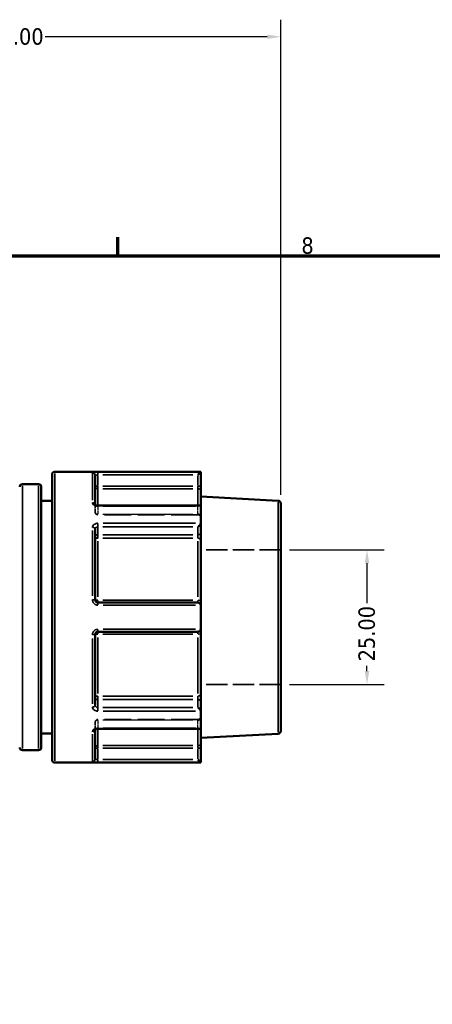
# Model space of a CAD drawing. Header units: millimetres. Extents: x 0 to 893, y 0 to 988.
# Tile 7 of 20: x 472 to 549, y 435 to 618. Entities that reach past the tile are written whole.
import ezdxf

# ---------------------------------------------------------------- set-up
doc = ezdxf.new("R2010")
doc.units = ezdxf.units.MM
doc.linetypes.add('DASHED', pattern=[0.2067, 0.1654, -0.0413])
for name, color, linetype, lineweight in [('Border (ANSI)', 7, 'Continuous', 70), ('Dimension (ANSI)', 7, 'Continuous', 25), ('Hidden (ANSI)', 7, 'DASHED', 35), ('Hidden Narrow (ANSI)', 7, 'DASHED', 25), ('Visible (ANSI)', 7, 'Continuous', 50), ('Visible Narrow (ANSI)', 7, 'Continuous', 35)]:
    doc.layers.add(name, color=color, linetype=linetype, lineweight=lineweight)
doc.styles.add('Note Text (ANSI)', font='tahoma.ttf')
doc.dimstyles.new('Default - mm (ANSI)', dxfattribs={"dimtxt": 3.048, "dimasz": 2.5, "dimexe": 3.175, "dimexo": 1.6002, "dimgap": 0.8, "dimtad": 0, "dimtoh": 1, "dimrnd": 1e-08, "dimzin": 4, "dimdsep": 46, "dimtxsty": 'Note Text (ANSI)', "dimcen": 0.09, "dimdle": 10, "dimclrd": 256, "dimclre": 256, "dimclrt": 256, "dimadec": 1, "dimazin": 1, "dimtfac": 1, "dimtofl": 0, "dimtmove": 0, "dimatfit": 3, "dimfxl": 1, "dimtolj": 1, "dimtzin": 4, "dimlwd": -1, "dimlwe": -1, "dimarcsym": 0})

# ---------------------------------------------------------------- blocks, each defined once
blk = doc.blocks.new('Borders Default Border')
at = {"layer": 'Border (ANSI)'}
blk.add_line((490.58, 574), (490.58, 577.45), dxfattribs=at)
at = {"layer": 'Border (ANSI)', "flags": 128}
blk.add_lwpolyline([(20, 20), (20, 574), (821, 574), (821, 20), (20, 20)], dxfattribs=at)
at = {"layer": 'Border (ANSI)', "insert": (524.63, 574.33), "char_height": 3.05, "attachment_point": 7, "style": 'Note Text (ANSI)'}
blk.add_mtext('8', dxfattribs=at)
blk = doc.blocks.new('*D9')
at = {"layer": 'Defpoints', "color": 0, "transparency": 16777216}
for p in [(520.8, 519.43), (520.8, 494.43), (536.8, 494.43)]:
    blk.add_point(p, dxfattribs=at)
at = {"layer": 'Dimension (ANSI)', "transparency": 16777216}
for p, q in [((522.4, 519.43), (539.98, 519.43)), ((536.8, 516.93), (536.8, 509.55)), ((536.8, 496.93), (536.8, 497.92)), ((522.4, 494.43), (539.98, 494.43))]:
    blk.add_line(p, q, dxfattribs=at)
for points in [[(536.39, 516.93), (537.22, 516.93), (536.8, 519.43)], [(536.39, 496.93), (537.22, 496.93), (536.8, 494.43)]]:
    blk.add_solid(points, dxfattribs=at)
at = {"layer": 'Dimension (ANSI)', "transparency": 16777216, "insert": (535.21, 498.72), "char_height": 3.048, "attachment_point": 1, "rotation": 90, "style": 'Note Text (ANSI)'}
blk.add_mtext('\\A1;25.00', dxfattribs=at)
blk = doc.blocks.new('*D10')
at = {"layer": 'Defpoints', "color": 0, "transparency": 16777216}
for p in [(520.8, 614.67), (414.8, 562.08), (520.8, 528.06)]:
    blk.add_point(p, dxfattribs=at)
at = {"layer": 'Dimension (ANSI)', "transparency": 16777216}
for p, q in [((414.8, 563.68), (414.8, 617.84)), ((520.8, 529.66), (520.8, 617.84)), ((417.3, 614.67), (463.46, 614.67)), ((518.3, 614.67), (477.14, 614.67))]:
    blk.add_line(p, q, dxfattribs=at)
for points in [[(417.3, 615.08), (417.3, 614.25), (414.8, 614.67)], [(518.3, 615.08), (518.3, 614.25), (520.8, 614.67)]]:
    blk.add_solid(points, dxfattribs=at)
at = {"layer": 'Dimension (ANSI)', "transparency": 16777216, "insert": (464.26, 616.25), "char_height": 3.048, "attachment_point": 1, "style": 'Note Text (ANSI)'}
blk.add_mtext('\\A1;106.00', dxfattribs=at)

msp = doc.modelspace()

# ---------------------------------------------------------------- linework, layer by layer
at = {"layer": 'Hidden (ANSI)', "ltscale": 0.083185}
msp.add_line((486.402, 527.821), (486.402, 527.794), dxfattribs=at)
at = {"layer": 'Hidden (ANSI)', "ltscale": 3.750024}
for p, q in [((486.402, 526.402), (486.402, 527.794)), ((486.402, 486.066), (486.402, 487.458))]:
    msp.add_line(p, q, dxfattribs=at)
at = {"layer": 'Hidden (ANSI)', "ltscale": 29.930656}
for p, q in [((505.462, 525.902), (486.902, 525.902)), ((505.462, 487.958), (486.902, 487.958))]:
    msp.add_line(p, q, dxfattribs=at)
at = {"layer": 'Hidden (ANSI)', "ltscale": 23.931623}
for p, q in [((520.802, 519.43), (505.962, 519.43)), ((520.802, 494.43), (505.962, 494.43))]:
    msp.add_line(p, q, dxfattribs=at)
at = {"layer": 'Hidden (ANSI)', "ltscale": 0.083281}
msp.add_line((486.402, 486.066), (486.402, 486.039), dxfattribs=at)
at = {"layer": 'Hidden (ANSI)', "ltscale": 1.495845}
for centre, start, end in [((486.902, 526.402), 180, 270), ((505.462, 525.402), 0, 90), ((505.462, 488.458), 270, 0), ((486.902, 487.458), 90, 180)]:
    msp.add_arc(centre, 0.5, start, end, dxfattribs=at)
at = {"layer": 'Hidden (ANSI)', "ltscale": 1.007576}
for centre, major_axis, start_param, end_param in [((505.462, 527.159), (0.462, 0.462), 0.3926991, 1.1780972), ((505.462, 486.701), (-0.462, 0.462), 1.9634954, 2.7488936)]:
    msp.add_ellipse(centre, major_axis=major_axis, ratio=0.4142136, start_param=start_param, end_param=end_param, dxfattribs=at)
at = {"layer": 'Hidden (ANSI)', "ltscale": 0.48903}
msp.add_open_spline([(486.395, 527.83), (486.395, 527.83), (486.397, 527.826), (486.401, 527.813), (486.402, 527.804), (486.402, 527.794)], degree=3, knots=[0.124577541, 0.124577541, 0.124577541, 0.124577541, 0.140992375, 0.140992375, 0.157512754, 0.157512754, 0.157512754, 0.157512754], dxfattribs=at)
at = {"layer": 'Hidden (ANSI)', "ltscale": 0.487662}
msp.add_open_spline([(486.402, 527.794), (486.402, 527.813), (486.396, 527.829), (486.395, 527.83), (486.395, 527.83), (486.395, 527.83)], degree=3, knots=[0, 0, 0, 0, 0.031502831, 0.031502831, 0.032841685, 0.032841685, 0.032841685, 0.032841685], dxfattribs=at)
at = {"layer": 'Hidden (ANSI)', "ltscale": 2.105221}
msp.add_open_spline([(486.902, 486.201), (486.847, 486.201), (486.792, 486.196), (486.688, 486.179), (486.639, 486.167), (486.554, 486.138), (486.517, 486.121), (486.459, 486.089), (486.437, 486.073), (486.408, 486.047), (486.4, 486.037), (486.394, 486.027), (486.396, 486.03), (486.401, 486.046), (486.402, 486.056), (486.402, 486.066)], degree=3, knots=[0, 0, 0, 0, 0.02450984, 0.02450984, 0.04873565, 0.04873565, 0.07214944, 0.07214944, 0.09449088, 0.09449088, 0.11641991, 0.11641991, 0.14099237, 0.14099237, 0.15751275, 0.15751275, 0.15751275, 0.15751275], dxfattribs=at)
at = {"layer": 'Hidden (ANSI)', "ltscale": 0.488977}
msp.add_open_spline([(486.402, 486.066), (486.402, 486.047), (486.396, 486.031), (486.395, 486.03), (486.395, 486.03), (486.395, 486.03)], degree=3, knots=[0, 0, 0, 0, 0.031502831, 0.031502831, 0.032935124, 0.032935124, 0.032935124, 0.032935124], dxfattribs=at)
at = {"layer": 'Hidden Narrow (ANSI)', "ltscale": 0.071139}
for p, q in [((486.902, 527.514), (486.902, 527.54)), ((486.902, 486.32), (486.902, 486.346))]:
    msp.add_line(p, q, dxfattribs=at)
at = {"layer": 'Hidden Narrow (ANSI)', "ltscale": 3.550614}
for p, q in [((486.902, 527.44), (486.902, 526.121)), ((505.462, 526.121), (505.462, 527.44)), ((486.902, 487.738), (486.902, 486.42)), ((505.462, 486.42), (505.462, 487.738))]:
    msp.add_line(p, q, dxfattribs=at)
at = {"layer": 'Hidden Narrow (ANSI)', "ltscale": 26.937592}
for p, q in [((504.534, 527.513), (487.83, 527.513)), ((487.83, 526.048), (504.534, 526.048)), ((504.534, 526.005), (487.83, 526.005)), ((487.83, 487.855), (504.534, 487.855)), ((504.534, 487.812), (487.83, 487.812)), ((487.83, 486.347), (504.534, 486.347))]:
    msp.add_line(p, q, dxfattribs=at)
at = {"layer": 'Hidden Narrow (ANSI)', "ltscale": 0.490266}
for p, q in [((505.462, 527.52), (505.462, 527.652)), ((505.462, 486.208), (505.462, 486.34))]:
    msp.add_line(p, q, dxfattribs=at)
at = {"layer": 'Hidden Narrow (ANSI)', "ltscale": 0.673075}
for p, q in [((486.902, 525.902), (486.902, 526.034)), ((505.462, 526.034), (505.462, 525.902)), ((486.902, 487.825), (486.902, 487.958)), ((505.462, 487.958), (505.462, 487.825))]:
    msp.add_line(p, q, dxfattribs=at)
at = {"layer": 'Hidden Narrow (ANSI)', "ltscale": 0.062062}
msp.add_ellipse((485.902, 527.794), major_axis=(0.5, 0), ratio=0.7873189, start_param=0.0036263, end_param=0.0688989, dxfattribs=at)
at = {"layer": 'Hidden Narrow (ANSI)', "ltscale": 1.346251}
for centre, major_axis, ratio, start_param, end_param in [((486.902, 526.402), (-0.5, 0), 0.7071068, 0.0785398, 1.4922565), ((486.902, 526.402), (-0.5, 0), 0.7932537, 0.0785398, 1.4922565), ((505.462, 525.695), (0.5, 0), 0.7071068, 0.0785398, 1.4922565), ((505.462, 525.608), (0.5, 0), 0.7932537, 0.0785398, 1.4922565), ((505.462, 488.251), (0.5, 0), 0.7932537, 4.7909288, 6.2046455), ((505.462, 488.165), (0.5, 0), 0.7071068, 4.7909288, 6.2046455), ((486.902, 487.458), (-0.5, 0), 0.7932537, 4.7909288, 6.2046455), ((486.902, 487.458), (-0.5, 0), 0.7071068, 4.7909288, 6.2046455)]:
    msp.add_ellipse(centre, major_axis=major_axis, ratio=ratio, start_param=start_param, end_param=end_param, dxfattribs=at)
at = {"layer": 'Hidden Narrow (ANSI)', "ltscale": 0.062173}
msp.add_ellipse((485.902, 486.066), major_axis=(0.5, 0), ratio=0.7873189, start_param=6.2141633, end_param=6.2795526, dxfattribs=at)
at = {"layer": 'Hidden Narrow (ANSI)', "ltscale": 1.36077}
msp.add_open_spline([(486.902, 527.513), (486.869, 527.513), (486.836, 527.515), (486.752, 527.525), (486.702, 527.536), (486.596, 527.57), (486.544, 527.597), (486.449, 527.668), (486.415, 527.716), (486.403, 527.774), (486.402, 527.784), (486.402, 527.794)], degree=3, knots=[0, 0, 0, 0, 0.01979251, 0.01979251, 0.05146052, 0.05146052, 0.09262893, 0.09262893, 0.14614787, 0.14614787, 0.15751275, 0.15751275, 0.15751275, 0.15751275], dxfattribs=at)
at = {"layer": 'Hidden Narrow (ANSI)', "ltscale": 1.360673}
msp.add_open_spline([(486.402, 486.066), (486.402, 486.093), (486.41, 486.12), (486.449, 486.189), (486.492, 486.23), (486.624, 486.305), (486.723, 486.334), (486.852, 486.346), (486.877, 486.347), (486.902, 486.347)], degree=3, knots=[0, 0, 0, 0, 0.03042163, 0.03042163, 0.07909623, 0.07909623, 0.14237321, 0.14237321, 0.15751415, 0.15751415, 0.15751415, 0.15751415], dxfattribs=at)
at = {"layer": 'Visible (ANSI)'}
for p, q in [((505.962, 533.93), (478.902, 533.93)), ((505.96, 533.837), (505.462, 533.338)), ((505.962, 533.93), (505.962, 533.84)), ((505.962, 531.267), (505.962, 533.84)), ((478.402, 480.43), (478.402, 533.43)), ((486.402, 533.236), (486.402, 527.821)), ((475.902, 531.619), (472.902, 531.619)), ((476.402, 531.119), (476.402, 482.741)), ((505.962, 530.276), (505.962, 531.267)), ((505.962, 530.276), (505.962, 527.514)), ((478.402, 528.53), (476.402, 528.53)), ((520.328, 528.555), (505.962, 529.308)), ((505.816, 527.659), (486.902, 527.659)), ((505.962, 527.514), (505.962, 524.403)), ((520.802, 528.055), (520.802, 485.804)), ((486.402, 523.268), (486.402, 510.13)), ((505.962, 522.583), (505.962, 524.403)), ((505.962, 521.267), (505.962, 522.583)), ((505.962, 521.267), (505.962, 510)), ((505.962, 509.13), (505.962, 510)), ((505.462, 509.63), (486.902, 509.63)), ((505.962, 509.13), (505.962, 504.73)), ((505.962, 503.86), (505.962, 504.73)), ((486.402, 503.73), (486.402, 490.591)), ((486.902, 504.23), (505.462, 504.23)), ((505.962, 503.86), (505.962, 492.593)), ((505.962, 491.277), (505.962, 492.593)), ((505.962, 489.457), (505.962, 491.277)), ((505.962, 489.457), (505.962, 486.346)), ((486.902, 486.201), (505.816, 486.201)), ((505.962, 486.346), (505.962, 483.584)), ((478.402, 485.33), (476.402, 485.33)), ((486.402, 486.039), (486.402, 480.624)), ((520.328, 485.305), (505.962, 484.552)), ((505.962, 482.593), (505.962, 483.584)), ((505.962, 480.02), (505.962, 482.593)), ((475.902, 482.241), (472.902, 482.241)), ((505.962, 479.93), (478.902, 479.93)), ((505.462, 480.521), (505.96, 480.023)), ((505.962, 480.02), (505.962, 479.93))]:
    msp.add_line(p, q, dxfattribs=at)
for centre, start, end in [((478.902, 533.43), 90, 180), ((472.902, 531.119), 90, 180), ((475.902, 531.119), 0, 90), ((520.302, 528.055), 0, 87), ((505.462, 509.13), 4.76211, 90), ((505.462, 504.73), 270, 355.23789), ((520.302, 485.804), 273, 0), ((472.902, 482.741), 180, 270), ((475.902, 482.741), 270, 0), ((478.902, 480.43), 180, 270)]:
    msp.add_arc(centre, 0.5, start, end, dxfattribs=at)
for centre, major_axis, start_param, end_param in [((505.462, 527.159), (0.462, 0.462), 5.9736008, 6.6758844), ((505.462, 524.048), (-0.462, -0.462), 1.1780972, 2.665779), ((505.462, 489.812), (0.462, -0.462), 0.4758136, 1.9634954), ((505.462, 486.701), (-0.462, 0.462), 2.7488936, 3.4511772)]:
    msp.add_ellipse(centre, major_axis=major_axis, ratio=0.4142136, start_param=start_param, end_param=end_param, dxfattribs=at)
for points in [[(505.962, 533.84), (505.962, 533.839), (505.962, 533.838), (505.96, 533.837)], [(505.96, 527.541), (505.962, 527.532), (505.962, 527.523), (505.962, 527.514)], [(505.962, 524.403), (505.962, 524.392), (505.962, 524.382), (505.96, 524.371)], [(505.96, 509.171), (505.962, 509.157), (505.962, 509.144), (505.962, 509.13)], [(505.962, 504.73), (505.962, 504.716), (505.962, 504.702), (505.96, 504.688)], [(505.96, 489.489), (505.962, 489.478), (505.962, 489.468), (505.962, 489.457)], [(505.962, 486.346), (505.962, 486.337), (505.962, 486.328), (505.96, 486.319)], [(505.96, 480.023), (505.962, 480.022), (505.962, 480.021), (505.962, 480.02)]]:
    msp.add_open_spline(points, degree=3, dxfattribs=at)
for points, knots in [([(486.902, 527.659), (486.847, 527.659), (486.792, 527.664), (486.688, 527.68), (486.639, 527.693), (486.554, 527.722), (486.517, 527.739), (486.459, 527.771), (486.437, 527.787), (486.408, 527.813), (486.4, 527.823), (486.396, 527.829), (486.395, 527.83), (486.395, 527.83)], [0, 0, 0, 0, 0.02450984, 0.02450984, 0.04873565, 0.04873565, 0.07214944, 0.07214944, 0.09449088, 0.09449088, 0.11641991, 0.11641991, 0.12457754, 0.12457754, 0.12457754, 0.12457754]), ([(486.902, 509.63), (486.869, 509.63), (486.837, 509.633), (486.753, 509.65), (486.704, 509.668), (486.599, 509.727), (486.546, 509.772), (486.451, 509.896), (486.417, 509.981), (486.403, 510.088), (486.402, 510.109), (486.402, 510.13)], [0, 0, 0, 0, 0.01963427, 0.01963427, 0.05104911, 0.05104911, 0.0918884, 0.0918884, 0.14497947, 0.14497947, 0.15751281, 0.15751281, 0.15751281, 0.15751281]), ([(486.402, 503.73), (486.402, 503.787), (486.412, 503.844), (486.462, 503.983), (486.516, 504.061), (486.675, 504.19), (486.789, 504.23), (486.902, 504.23)], [0, 0, 0, 0, 0.03435848, 0.03435848, 0.08933205, 0.08933205, 0.15751354, 0.15751354, 0.15751354, 0.15751354]), ([(486.395, 486.03), (486.395, 486.03), (486.401, 486.039), (486.429, 486.066), (486.449, 486.081), (486.5, 486.113), (486.533, 486.129), (486.61, 486.158), (486.655, 486.171), (486.752, 486.191), (486.806, 486.198), (486.874, 486.2), (486.888, 486.201), (486.902, 486.201)], [0.03293512, 0.03293512, 0.03293512, 0.03293512, 0.05971916, 0.05971916, 0.08175749, 0.08175749, 0.10395199, 0.10395199, 0.1271525, 0.1271525, 0.15122998, 0.15122998, 0.15751415, 0.15751415, 0.15751415, 0.15751415])]:
    msp.add_open_spline(points, degree=3, knots=knots, dxfattribs=at)
at = {"layer": 'Visible Narrow (ANSI)'}
for p, q in [((486.902, 533.376), (486.902, 533.832)), ((505.008, 533.837), (487.855, 533.837)), ((478.902, 533.597), (478.902, 480.262)), ((485.902, 528.632), (485.902, 533.634)), ((486.902, 531.371), (486.902, 533.235)), ((487.83, 533.338), (504.534, 533.338)), ((505.462, 533.235), (505.462, 531.371)), ((472.902, 531.315), (472.902, 482.545)), ((475.902, 482.545), (475.902, 531.315)), ((486.863, 531.267), (486.404, 531.267)), ((486.902, 530.777), (486.902, 531.231)), ((486.902, 530.704), (486.902, 527.899)), ((504.534, 531.267), (487.83, 531.267)), ((487.83, 530.771), (504.534, 530.771)), ((505.462, 531.231), (505.462, 530.777)), ((505.462, 527.899), (505.462, 530.704)), ((505.961, 531.267), (505.501, 531.267)), ((520.328, 485.571), (520.328, 528.289)), ((486.902, 527.552), (486.902, 527.659)), ((487.855, 527.541), (505.008, 527.541)), ((485.902, 510.917), (485.902, 522.993)), ((486.902, 523.722), (486.902, 524.342)), ((486.902, 522.303), (486.902, 523.621)), ((487.83, 523.694), (504.534, 523.694)), ((505.008, 524.371), (487.855, 524.371)), ((505.462, 523.621), (505.462, 522.303)), ((486.902, 521.601), (486.902, 522.203)), ((486.902, 521.067), (486.902, 510.688)), ((504.534, 522.23), (487.83, 522.23)), ((487.83, 521.572), (504.534, 521.572)), ((505.462, 522.203), (505.462, 521.601)), ((505.462, 510.688), (505.462, 521.067)), ((486.902, 509.631), (486.902, 510.029)), ((504.534, 510.065), (487.83, 510.065)), ((505.462, 510.029), (505.462, 509.631)), ((486.902, 509.208), (486.902, 509.629)), ((487.855, 509.171), (505.008, 509.171)), ((486.902, 504.231), (486.902, 504.651)), ((505.008, 504.688), (487.855, 504.688)), ((485.902, 490.867), (485.902, 502.943)), ((486.902, 503.831), (486.902, 504.229)), ((486.902, 503.172), (486.902, 492.793)), ((487.83, 503.795), (504.534, 503.795)), ((505.462, 504.229), (505.462, 503.831)), ((505.462, 492.793), (505.462, 503.172)), ((486.902, 491.656), (486.902, 492.259)), ((504.534, 492.288), (487.83, 492.288)), ((505.462, 492.259), (505.462, 491.656)), ((486.902, 490.239), (486.902, 491.557)), ((486.902, 489.518), (486.902, 490.138)), ((487.83, 491.63), (504.534, 491.63)), ((504.534, 490.165), (487.83, 490.165)), ((505.462, 491.557), (505.462, 490.239)), ((487.855, 489.489), (505.008, 489.489)), ((486.902, 486.201), (486.902, 486.308)), ((505.008, 486.319), (487.855, 486.319)), ((485.902, 480.226), (485.902, 485.228)), ((486.902, 485.961), (486.902, 483.156)), ((505.462, 483.156), (505.462, 485.961)), ((486.404, 482.593), (486.863, 482.593)), ((486.902, 482.629), (486.902, 483.082)), ((504.534, 483.088), (487.83, 483.088)), ((487.83, 482.593), (504.534, 482.593)), ((505.462, 483.082), (505.462, 482.629)), ((505.501, 482.593), (505.961, 482.593)), ((486.902, 480.625), (486.902, 482.489)), ((505.462, 482.489), (505.462, 480.625)), ((486.902, 480.028), (486.902, 480.484)), ((504.534, 480.521), (487.83, 480.521)), ((487.855, 480.023), (505.008, 480.023))]:
    msp.add_line(p, q, dxfattribs=at)
for centre, major_axis, ratio, start_param, end_param in [((485.902, 533.236), (0.5, 0), 0.9926824, 0.0785398, 1.4922565), ((486.902, 531.267), (-0.5, 0), 0.9914662, 0.0785398, 1.4922565), ((505.462, 530.276), (0.5, 0), 0.9914662, 0.0785398, 1.4922565), ((485.902, 527.794), (0.5, 0), 0.7873189, 0.1474387, 1.4958828), ((485.902, 523.268), (0.5, 0), 0.616546, 0.0785398, 1.4922565), ((486.902, 521.876), (-0.5, 0), 0.7071068, 4.7909288, 6.2046455), ((486.902, 521.876), (-0.5, 0), 0.6088913, 0.0785398, 1.4922565), ((505.462, 522.583), (0.5, 0), 0.7071068, 4.7909288, 6.2046455), ((505.462, 521.267), (0.5, 0), 0.6088913, 0.0785398, 1.4922565), ((485.902, 510.13), (0.5, 0), 0.1207547, 0.0785398, 1.4922565), ((486.902, 510.13), (-0.5, 0), 0.1303639, 0.0785398, 1.4922565), ((505.462, 510), (0.5, 0), 0.1303639, 0.0785398, 1.4922565), ((485.902, 503.73), (0.5, 0), 0.1207547, 4.7909288, 6.2046455), ((486.902, 503.73), (-0.5, 0), 0.1303639, 4.7909288, 6.2046455), ((505.462, 503.86), (0.5, 0), 0.1303639, 4.7909288, 6.2046455), ((486.902, 491.984), (-0.5, 0), 0.6088913, 4.7909288, 6.2046455), ((486.902, 491.984), (-0.5, 0), 0.7071068, 0.0785398, 1.4922565), ((505.462, 492.593), (0.5, 0), 0.6088913, 4.7909288, 6.2046455), ((485.902, 490.591), (0.5, 0), 0.616546, 4.7909288, 6.2046455), ((505.462, 491.277), (0.5, 0), 0.7071068, 0.0785398, 1.4922565), ((485.902, 486.066), (0.5, 0), 0.7873189, 4.7872961, 6.1356235), ((486.902, 482.593), (-0.5, 0), 0.9914662, 4.7909288, 6.2046455), ((505.462, 483.584), (0.5, 0), 0.9914662, 4.7909288, 6.2046455), ((485.902, 480.624), (0.5, 0), 0.9926824, 4.7909288, 6.2046455)]:
    msp.add_ellipse(centre, major_axis=major_axis, ratio=ratio, start_param=start_param, end_param=end_param, dxfattribs=at)
for points, knots in [([(486.902, 533.837), (486.675, 533.837), (486.448, 533.83), (486.13, 533.806), (486.021, 533.791), (485.922, 533.76), (485.902, 533.746), (485.902, 533.732)], [-0.15751354, -0.15751354, -0.15751354, -0.15751354, -0.08933205, -0.08933205, -0.03435848, -0.03435848, 0, 0, 0, 0]), ([(486.402, 533.236), (486.402, 533.25), (486.412, 533.263), (486.462, 533.293), (486.516, 533.308), (486.675, 533.332), (486.789, 533.338), (486.902, 533.338)], [0, 0, 0, 0, 0.03435848, 0.03435848, 0.08933205, 0.08933205, 0.15751354, 0.15751354, 0.15751354, 0.15751354]), ([(485.902, 528.188), (485.902, 528.164), (485.904, 528.14), (485.928, 528.004), (485.996, 527.894), (486.186, 527.731), (486.291, 527.67), (486.502, 527.592), (486.602, 527.567), (486.77, 527.545), (486.836, 527.541), (486.902, 527.541)], [-0.15751275, -0.15751275, -0.15751275, -0.15751275, -0.14614787, -0.14614787, -0.09262893, -0.09262893, -0.05146052, -0.05146052, -0.01979251, -0.01979251, 0, 0, 0, 0]), ([(486.902, 524.371), (486.852, 524.371), (486.801, 524.368), (486.543, 524.337), (486.345, 524.259), (486.082, 524.052), (485.996, 523.939), (485.917, 523.739), (485.902, 523.658), (485.902, 523.577)], [-0.15751415, -0.15751415, -0.15751415, -0.15751415, -0.14237321, -0.14237321, -0.07909623, -0.07909623, -0.03042163, -0.03042163, 0, 0, 0, 0]), ([(486.402, 523.268), (486.402, 523.313), (486.41, 523.356), (486.449, 523.464), (486.492, 523.525), (486.624, 523.635), (486.723, 523.677), (486.852, 523.693), (486.877, 523.694), (486.902, 523.694)], [0, 0, 0, 0, 0.03042163, 0.03042163, 0.07909623, 0.07909623, 0.14237321, 0.14237321, 0.15751415, 0.15751415, 0.15751415, 0.15751415]), ([(485.902, 510.19), (485.902, 510.148), (485.905, 510.106), (485.932, 509.886), (486.001, 509.714), (486.19, 509.462), (486.295, 509.369), (486.505, 509.249), (486.604, 509.212), (486.771, 509.178), (486.837, 509.171), (486.902, 509.171)], [-0.15751281, -0.15751281, -0.15751281, -0.15751281, -0.14497947, -0.14497947, -0.0918884, -0.0918884, -0.05104911, -0.05104911, -0.01963427, -0.01963427, 0, 0, 0, 0]), ([(486.902, 504.688), (486.675, 504.688), (486.448, 504.606), (486.13, 504.343), (486.021, 504.186), (485.922, 503.901), (485.902, 503.785), (485.902, 503.67)], [-0.15751354, -0.15751354, -0.15751354, -0.15751354, -0.08933205, -0.08933205, -0.03435848, -0.03435848, 0, 0, 0, 0]), ([(485.902, 490.283), (485.902, 490.253), (485.904, 490.222), (485.928, 490.051), (485.996, 489.915), (486.186, 489.716), (486.291, 489.643), (486.502, 489.549), (486.602, 489.52), (486.77, 489.494), (486.836, 489.489), (486.902, 489.489)], [-0.15751275, -0.15751275, -0.15751275, -0.15751275, -0.14614787, -0.14614787, -0.09262893, -0.09262893, -0.05146052, -0.05146052, -0.01979251, -0.01979251, 0, 0, 0, 0]), ([(486.902, 490.165), (486.869, 490.165), (486.836, 490.168), (486.752, 490.182), (486.702, 490.197), (486.596, 490.247), (486.544, 490.286), (486.449, 490.392), (486.415, 490.465), (486.403, 490.558), (486.402, 490.575), (486.402, 490.591)], [0, 0, 0, 0, 0.01979251, 0.01979251, 0.05146052, 0.05146052, 0.09262893, 0.09262893, 0.14614787, 0.14614787, 0.15751275, 0.15751275, 0.15751275, 0.15751275]), ([(486.902, 486.319), (486.852, 486.319), (486.801, 486.316), (486.543, 486.29), (486.345, 486.224), (486.082, 486.053), (485.996, 485.961), (485.917, 485.8), (485.902, 485.736), (485.902, 485.672)], [-0.15751415, -0.15751415, -0.15751415, -0.15751415, -0.14237321, -0.14237321, -0.07909623, -0.07909623, -0.03042163, -0.03042163, 0, 0, 0, 0]), ([(485.902, 480.127), (485.902, 480.122), (485.905, 480.117), (485.932, 480.092), (486.001, 480.073), (486.19, 480.049), (486.295, 480.04), (486.505, 480.03), (486.604, 480.026), (486.771, 480.024), (486.837, 480.023), (486.902, 480.023)], [-0.15751281, -0.15751281, -0.15751281, -0.15751281, -0.14497947, -0.14497947, -0.0918884, -0.0918884, -0.05104911, -0.05104911, -0.01963427, -0.01963427, 0, 0, 0, 0]), ([(486.902, 480.521), (486.869, 480.521), (486.837, 480.522), (486.753, 480.525), (486.704, 480.528), (486.599, 480.538), (486.546, 480.546), (486.451, 480.571), (486.417, 480.589), (486.403, 480.614), (486.402, 480.619), (486.402, 480.624)], [0, 0, 0, 0, 0.01963427, 0.01963427, 0.05104911, 0.05104911, 0.0918884, 0.0918884, 0.14497947, 0.14497947, 0.15751281, 0.15751281, 0.15751281, 0.15751281])]:
    msp.add_open_spline(points, degree=3, knots=knots, dxfattribs=at)

# ---------------------------------------------------------------- block references
msp.add_blockref('Borders Default Border', (0, 0))

# ---------------------------------------------------------------- dimensions: what is measured, and where the dimension line sits
at = {"layer": 'Dimension (ANSI)'}
dim = msp.add_linear_dim(base=(520.802, 614.667), p1=(414.802, 562.08), p2=(520.802, 528.055), dimstyle='Default - mm (ANSI)', override={"dimgap": 0.8, "dimtoh": 0, "dimdec": 2, "dimtol": 0, "dimlim": 0, "dimtp": 0, "dimtm": 0, "dimtdec": 2, "dimatfit": 1}, dxfattribs=at)
dim.commit()
dim.dimension.update_dxf_attribs({"geometry": '*D10', "text_midpoint": (470.302, 614.667), "dimtype": 160})
dim = msp.add_linear_dim(base=(536.802, 494.43), p1=(520.802, 519.43), p2=(520.802, 494.43), angle=90, dimstyle='Default - mm (ANSI)', override={"dimgap": 0.8, "dimtoh": 0, "dimdec": 2, "dimtol": 0, "dimlim": 0, "dimtp": 0, "dimtm": 0, "dimtdec": 2, "dimatfit": 1}, dxfattribs=at)
dim.commit()
dim.dimension.update_dxf_attribs({"geometry": '*D9', "text_midpoint": (536.802, 503.739), "dimtype": 160})

doc.saveas('drawing.dxf')
